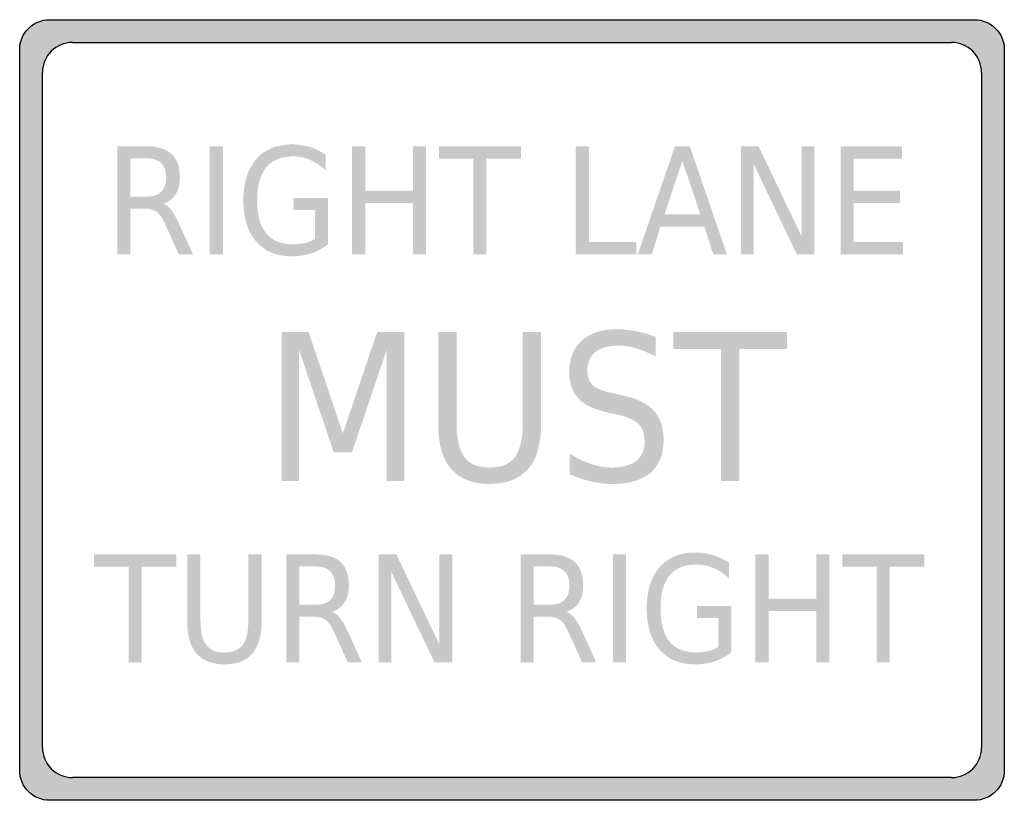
# Model space of a CAD drawing. Header units: inches. Extents: x -0.5 to 0.5, y -0.397 to 0.397.
import ezdxf

# ---------------------------------------------------------------- set-up
doc = ezdxf.new("R2010")
doc.units = ezdxf.units.IN
doc.header["$MEASUREMENT"] = 0

msp = doc.modelspace()

# ---------------------------------------------------------------- hatches: boundary and pattern name
h = msp.add_hatch(color=7)
edge = h.paths.add_edge_path()
edge.add_line((-0.46968, 0.3965), (0.46968, 0.3965))
edge.add_spline(control_points=[(0.46968, 0.3965), (0.48642, 0.3965), (0.5, 0.38293), (0.5, 0.36618)], knot_values=[0, 0, 0, 0, 1, 1, 1, 1], degree=3, periodic=0)
edge.add_line((0.5, 0.36618), (0.5, -0.36618))
edge.add_spline(control_points=[(0.5, -0.36618), (0.5, -0.38293), (0.48642, -0.3965), (0.46968, -0.3965)], knot_values=[0, 0, 0, 0, 1, 1, 1, 1], degree=3, periodic=0)
edge.add_line((0.46968, -0.3965), (-0.46968, -0.3965))
edge.add_spline(control_points=[(-0.46968, -0.3965), (-0.48642, -0.3965), (-0.5, -0.38293), (-0.5, -0.36618)], knot_values=[0, 0, 0, 0, 1, 1, 1, 1], degree=3, periodic=0)
edge.add_line((-0.5, -0.36618), (-0.5, 0.36618))
edge.add_spline(control_points=[(-0.5, 0.36618), (-0.5, 0.38293), (-0.48642, 0.3965), (-0.46968, 0.3965)], knot_values=[0, 0, 0, 0, 1, 1, 1, 1], degree=3, periodic=0)
h.paths.add_polyline_path([(-0.4465, 0.37333), (0.4465, 0.37333), (0.4505, 0.373), (0.45433, 0.37233), (0.45817, 0.371), (0.46167, 0.36933), (0.465, 0.367), (0.468, 0.3645), (0.4705, 0.3615), (0.47283, 0.35817), (0.4745, 0.35467), (0.47583, 0.35083), (0.4765, 0.347), (0.47683, 0.343), (0.47683, -0.343), (0.4765, -0.34717), (0.47567, -0.351), (0.4745, -0.35483), (0.47267, -0.35833), (0.4705, -0.3615), (0.468, -0.3645), (0.465, -0.367), (0.46183, -0.36917), (0.45833, -0.371), (0.4545, -0.37217), (0.45067, -0.373), (0.4465, -0.37333), (-0.4465, -0.37333), (-0.4505, -0.373), (-0.45433, -0.37233), (-0.45817, -0.371), (-0.46167, -0.36933), (-0.465, -0.367), (-0.468, -0.3645), (-0.4705, -0.3615), (-0.47283, -0.35817), (-0.4745, -0.35467), (-0.47583, -0.35083), (-0.4765, -0.347), (-0.47683, -0.343), (-0.47683, 0.343), (-0.4765, 0.34717), (-0.47567, 0.351), (-0.4745, 0.35483), (-0.47267, 0.35833), (-0.4705, 0.3615), (-0.468, 0.3645), (-0.465, 0.367), (-0.46183, 0.36917), (-0.45833, 0.371), (-0.4545, 0.37217), (-0.45067, 0.373), (-0.4465, 0.37333)], flags=0)
h = msp.add_hatch(color=7)
edge = h.paths.add_edge_path()
edge.add_spline(control_points=[(-0.35422, 0.20963), (-0.35133, 0.20855), (-0.34855, 0.20625), (-0.34586, 0.20273), (-0.34316, 0.19921), (-0.34045, 0.19437), (-0.33771, 0.1882)], knot_values=[0, 0, 0, 0, 1, 1, 1, 2, 2, 2, 2], degree=3, periodic=0)
edge.add_line((-0.33771, 0.1882), (-0.32413, 0.15826))
edge.add_line((-0.32413, 0.15826), (-0.33852, 0.15826))
edge.add_line((-0.33852, 0.15826), (-0.35114, 0.18637))
edge.add_spline(control_points=[(-0.35114, 0.18637), (-0.35437, 0.19371), (-0.35751, 0.19857), (-0.36057, 0.20097), (-0.36363, 0.20337), (-0.3678, 0.20457), (-0.37308, 0.20457)], knot_values=[0, 0, 0, 0, 1, 1, 1, 2, 2, 2, 2], degree=3, periodic=0)
edge.add_line((-0.37308, 0.20457), (-0.38761, 0.20457))
edge.add_line((-0.38761, 0.20457), (-0.38761, 0.15826))
edge.add_line((-0.38761, 0.15826), (-0.40096, 0.15826))
edge.add_line((-0.40096, 0.15826), (-0.40096, 0.26782))
edge.add_line((-0.40096, 0.26782), (-0.37088, 0.26782))
edge.add_spline(control_points=[(-0.37088, 0.26782), (-0.35958, 0.26782), (-0.35116, 0.2652), (-0.34564, 0.25997), (-0.34011, 0.25473), (-0.33734, 0.24683), (-0.33734, 0.23627), (-0.33734, 0.22937), (-0.33877, 0.22365), (-0.34164, 0.2191), (-0.3445, 0.21455), (-0.34869, 0.21139), (-0.35422, 0.20963)], knot_values=[0, 0, 0, 0, 1, 1, 1, 2, 2, 2, 3, 3, 3, 4, 4, 4, 4], degree=3, periodic=0)
edge = h.paths.add_edge_path(flags=0)
edge.add_line((-0.38761, 0.25564), (-0.38761, 0.21675))
edge.add_line((-0.38761, 0.21675), (-0.37088, 0.21675))
edge.add_spline(control_points=[(-0.37088, 0.21675), (-0.36442, 0.21675), (-0.35955, 0.2184), (-0.35628, 0.2217), (-0.353, 0.225), (-0.35136, 0.22986), (-0.35136, 0.23627), (-0.35136, 0.24268), (-0.353, 0.24751), (-0.35628, 0.25076), (-0.35955, 0.25401), (-0.36442, 0.25564), (-0.37088, 0.25564)], knot_values=[0, 0, 0, 0, 1, 1, 1, 2, 2, 2, 3, 3, 3, 4, 4, 4, 4], degree=3, periodic=0)
edge.add_line((-0.37088, 0.25564), (-0.38761, 0.25564))
for points in [[(-0.30704, 0.26782), (-0.29368, 0.26782), (-0.29368, 0.15826), (-0.30704, 0.15826), (-0.30704, 0.26782)], [(-0.16241, 0.26782), (-0.14905, 0.26782), (-0.14905, 0.22291), (-0.10062, 0.22291), (-0.10062, 0.26782), (-0.08726, 0.26782), (-0.08726, 0.15826), (-0.10062, 0.15826), (-0.10062, 0.21044), (-0.14905, 0.21044), (-0.14905, 0.15826), (-0.16241, 0.15826), (-0.16241, 0.26782)], [(-0.07428, 0.26782), (0.00908, 0.26782), (0.00908, 0.25535), (-0.02592, 0.25535), (-0.02592, 0.15826), (-0.03927, 0.15826), (-0.03927, 0.25535), (-0.07428, 0.25535), (-0.07428, 0.26782)], [(0.06478, 0.26782), (0.07813, 0.26782), (0.07813, 0.17074), (0.12612, 0.17074), (0.12612, 0.15826), (0.06478, 0.15826), (0.06478, 0.26782)], [(0.23252, 0.26782), (0.2505, 0.26782), (0.29424, 0.17617), (0.29424, 0.26782), (0.30715, 0.26782), (0.30715, 0.15826), (0.28917, 0.15826), (0.24544, 0.24992), (0.24544, 0.15826), (0.23252, 0.15826), (0.23252, 0.26782)], [(0.33364, 0.26782), (0.39594, 0.26782), (0.39594, 0.25535), (0.347, 0.25535), (0.347, 0.22291), (0.39396, 0.22291), (0.39396, 0.21044), (0.347, 0.21044), (0.347, 0.17074), (0.39719, 0.17074), (0.39719, 0.15826), (0.33364, 0.15826), (0.33364, 0.26782)], [(-0.23409, 0.07931), (-0.20659, 0.07931), (-0.17179, -0.02377), (-0.13689, 0.07931), (-0.1094, 0.07931), (-0.1094, -0.07217), (-0.12735, -0.07217), (-0.12735, 0.06084), (-0.16256, -0.04305), (-0.18102, -0.04305), (-0.21623, 0.06084), (-0.21623, -0.07217), (-0.23409, -0.07217), (-0.23409, 0.07931)], [(0.16402, 0.07931), (0.27928, 0.07931), (0.27928, 0.06206), (0.23088, 0.06206), (0.23088, -0.07217), (0.21242, -0.07217), (0.21242, 0.06206), (0.16402, 0.06206), (0.16402, 0.07931)], [(-0.42442, -0.14675), (-0.34106, -0.14675), (-0.34106, -0.15922), (-0.37606, -0.15922), (-0.37606, -0.2563), (-0.38942, -0.2563), (-0.38942, -0.15922), (-0.42442, -0.15922), (-0.42442, -0.14675)], [(-0.13537, -0.14675), (-0.1174, -0.14675), (-0.07366, -0.2384), (-0.07366, -0.14675), (-0.06075, -0.14675), (-0.06075, -0.2563), (-0.07872, -0.2563), (-0.12246, -0.16465), (-0.12246, -0.2563), (-0.13537, -0.2563), (-0.13537, -0.14675)], [(0.1026, -0.14675), (0.11595, -0.14675), (0.11595, -0.2563), (0.1026, -0.2563), (0.1026, -0.14675)], [(0.24723, -0.14675), (0.26058, -0.14675), (0.26058, -0.19166), (0.30901, -0.19166), (0.30901, -0.14675), (0.32237, -0.14675), (0.32237, -0.2563), (0.30901, -0.2563), (0.30901, -0.20413), (0.26058, -0.20413), (0.26058, -0.2563), (0.24723, -0.2563), (0.24723, -0.14675)], [(0.33536, -0.14675), (0.41872, -0.14675), (0.41872, -0.15922), (0.38371, -0.15922), (0.38371, -0.2563), (0.37036, -0.2563), (0.37036, -0.15922), (0.33536, -0.15922), (0.33536, -0.14675)]]:
    msp.add_hatch(color=7).paths.add_polyline_path(points)
h = msp.add_hatch(color=7)
edge = h.paths.add_edge_path()
edge.add_line((-0.19998, 0.17389), (-0.19998, 0.20332))
edge.add_line((-0.19998, 0.20332), (-0.22177, 0.20332))
edge.add_line((-0.22177, 0.20332), (-0.22177, 0.2155))
edge.add_line((-0.22177, 0.2155), (-0.18677, 0.2155))
edge.add_line((-0.18677, 0.2155), (-0.18677, 0.16846))
edge.add_spline(control_points=[(-0.18677, 0.16846), (-0.1919, 0.1644), (-0.19758, 0.16133), (-0.20379, 0.15925), (-0.21, 0.15718), (-0.21663, 0.15614), (-0.22368, 0.15614), (-0.23909, 0.15614), (-0.25113, 0.16114), (-0.25982, 0.17114), (-0.2685, 0.18115), (-0.27284, 0.19508), (-0.27284, 0.21293), (-0.27284, 0.23084), (-0.2685, 0.24479), (-0.25982, 0.2548), (-0.25113, 0.2648), (-0.23909, 0.2698), (-0.22368, 0.2698), (-0.21727, 0.2698), (-0.21117, 0.26892), (-0.20537, 0.26716), (-0.19957, 0.2654), (-0.19423, 0.26281), (-0.18934, 0.25938)], knot_values=[0, 0, 0, 0, 1, 1, 1, 2, 2, 2, 3, 3, 3, 4, 4, 4, 5, 5, 5, 6, 6, 6, 7, 7, 7, 8, 8, 8, 8], degree=3, periodic=0)
edge.add_line((-0.18934, 0.25938), (-0.18934, 0.2436))
edge.add_spline(control_points=[(-0.18934, 0.2436), (-0.19428, 0.24825), (-0.19952, 0.25175), (-0.20508, 0.2541), (-0.21063, 0.25645), (-0.21646, 0.25762), (-0.22258, 0.25762), (-0.23461, 0.25762), (-0.24366, 0.25388), (-0.24973, 0.24639), (-0.25579, 0.23891), (-0.25883, 0.22775), (-0.25883, 0.21293), (-0.25883, 0.19816), (-0.25579, 0.18703), (-0.24973, 0.17954), (-0.24366, 0.17206), (-0.23461, 0.16832), (-0.22258, 0.16832), (-0.21783, 0.16832), (-0.21361, 0.16877), (-0.20992, 0.16967), (-0.20623, 0.17058), (-0.20291, 0.17199), (-0.19998, 0.17389)], knot_values=[0, 0, 0, 0, 1, 1, 1, 2, 2, 2, 3, 3, 3, 4, 4, 4, 5, 5, 5, 6, 6, 6, 7, 7, 7, 8, 8, 8, 8], degree=3, periodic=0)
h = msp.add_hatch(color=7)
h.paths.add_polyline_path([(0.16546, 0.26782), (0.18065, 0.26782), (0.21822, 0.15826), (0.20435, 0.15826), (0.19532, 0.18637), (0.15085, 0.18637), (0.1419, 0.15826), (0.12781, 0.15826), (0.16546, 0.26782)])
h.paths.add_polyline_path([(0.17301, 0.25322), (0.15489, 0.1987), (0.19121, 0.1987), (0.17301, 0.25322)], flags=0)
h = msp.add_hatch(color=7)
edge = h.paths.add_edge_path()
edge.add_line((0.14576, 0.07434), (0.14576, 0.05435))
edge.add_spline(control_points=[(0.14576, 0.05435), (0.1388, 0.05807), (0.1322, 0.06084), (0.12598, 0.06267), (0.11976, 0.06449), (0.11377, 0.06541), (0.10802, 0.06541), (0.09794, 0.06541), (0.09018, 0.06324), (0.08474, 0.05891), (0.07929, 0.05459), (0.07657, 0.04843), (0.07657, 0.04045), (0.07657, 0.03375), (0.07838, 0.0287), (0.082, 0.02528), (0.08562, 0.02187), (0.0925, 0.01911), (0.10264, 0.01701)], knot_values=[0, 0, 0, 0, 1, 1, 1, 2, 2, 2, 3, 3, 3, 4, 4, 4, 5, 5, 5, 6, 6, 6, 6], degree=3, periodic=0)
edge.add_line((0.10264, 0.01701), (0.1137, 0.01448))
edge.add_spline(control_points=[(0.1137, 0.01448), (0.1275, 0.01157), (0.13766, 0.00644), (0.14419, -0.00089), (0.15072, -0.00823), (0.15398, -0.01806), (0.15398, -0.03037), (0.15398, -0.04504), (0.14957, -0.05617), (0.14074, -0.06375), (0.13191, -0.07132), (0.11894, -0.07511), (0.10183, -0.07511), (0.09534, -0.07511), (0.08846, -0.0743), (0.08119, -0.07267), (0.07392, -0.07105), (0.06639, -0.06865), (0.05861, -0.06547)], knot_values=[0, 0, 0, 0, 1, 1, 1, 2, 2, 2, 3, 3, 3, 4, 4, 4, 5, 5, 5, 6, 6, 6, 6], degree=3, periodic=0)
edge.add_line((0.05861, -0.06547), (0.05861, -0.04437))
edge.add_spline(control_points=[(0.05861, -0.04437), (0.06612, -0.04903), (0.07346, -0.05255), (0.08063, -0.05492), (0.0878, -0.05729), (0.09487, -0.05847), (0.10183, -0.05847), (0.11232, -0.05847), (0.12043, -0.05617), (0.12618, -0.05157), (0.13193, -0.04697), (0.13481, -0.04041), (0.13481, -0.03189), (0.13481, -0.02445), (0.13274, -0.01863), (0.12862, -0.01444), (0.12449, -0.01024), (0.11773, -0.0071), (0.10833, -0.005)], knot_values=[0, 0, 0, 0, 1, 1, 1, 2, 2, 2, 3, 3, 3, 4, 4, 4, 5, 5, 5, 6, 6, 6, 6], degree=3, periodic=0)
edge.add_line((0.10833, -0.005), (0.09717, -0.00257))
edge.add_spline(control_points=[(0.09717, -0.00257), (0.08337, 0.00048), (0.07341, 0.00524), (0.06729, 0.01174), (0.06117, 0.01823), (0.05811, 0.02726), (0.05811, 0.03883), (0.05811, 0.05222), (0.06235, 0.06277), (0.07084, 0.07048), (0.07933, 0.07819), (0.09101, 0.08205), (0.10589, 0.08205), (0.11232, 0.08205), (0.11884, 0.0814), (0.12547, 0.08012), (0.1321, 0.07883), (0.13886, 0.07691), (0.14576, 0.07434)], knot_values=[0, 0, 0, 0, 1, 1, 1, 2, 2, 2, 3, 3, 3, 4, 4, 4, 5, 5, 5, 6, 6, 6, 6], degree=3, periodic=0)
h = msp.add_hatch(color=7)
edge = h.paths.add_edge_path()
edge.add_line((-0.0749, 0.07931), (-0.05634, 0.07931))
edge.add_line((-0.05634, 0.07931), (-0.05634, -0.01271))
edge.add_spline(control_points=[(-0.05634, -0.01271), (-0.05634, -0.02895), (-0.05368, -0.04063), (-0.04837, -0.04777), (-0.04306, -0.0549), (-0.03449, -0.05847), (-0.02265, -0.05847), (-0.01082, -0.05847), (-0.00226, -0.0549), (0.00301, -0.04777), (0.00829, -0.04063), (0.01093, -0.02895), (0.01093, -0.01271)], knot_values=[0, 0, 0, 0, 1, 1, 1, 2, 2, 2, 3, 3, 3, 4, 4, 4, 4], degree=3, periodic=0)
edge.add_line((0.01093, -0.01271), (0.01093, 0.07931))
edge.add_line((0.01093, 0.07931), (0.02949, 0.07931))
edge.add_line((0.02949, 0.07931), (0.02949, -0.01525))
edge.add_spline(control_points=[(0.02949, -0.01525), (0.02949, -0.035), (0.0251, -0.04991), (0.01631, -0.05999), (0.00751, -0.07007), (-0.00547, -0.07511), (-0.02265, -0.07511), (-0.0399, -0.07511), (-0.05292, -0.07007), (-0.06171, -0.05999), (-0.07051, -0.04991), (-0.0749, -0.035), (-0.0749, -0.01525)], knot_values=[0, 0, 0, 0, 1, 1, 1, 2, 2, 2, 3, 3, 3, 4, 4, 4, 4], degree=3, periodic=0)
edge.add_line((-0.0749, -0.01525), (-0.0749, 0.07931))
h = msp.add_hatch(color=7)
edge = h.paths.add_edge_path()
edge.add_line((-0.32983, -0.14675), (-0.3164, -0.14675))
edge.add_line((-0.3164, -0.14675), (-0.3164, -0.2133))
edge.add_spline(control_points=[(-0.3164, -0.2133), (-0.3164, -0.22504), (-0.31448, -0.2335), (-0.31064, -0.23866), (-0.3068, -0.24382), (-0.3006, -0.2464), (-0.29204, -0.2464), (-0.28348, -0.2464), (-0.27729, -0.24382), (-0.27347, -0.23866), (-0.26966, -0.2335), (-0.26775, -0.22504), (-0.26775, -0.2133)], knot_values=[0, 0, 0, 0, 1, 1, 1, 2, 2, 2, 3, 3, 3, 4, 4, 4, 4], degree=3, periodic=0)
edge.add_line((-0.26775, -0.2133), (-0.26775, -0.14675))
edge.add_line((-0.26775, -0.14675), (-0.25432, -0.14675))
edge.add_line((-0.25432, -0.14675), (-0.25432, -0.21514))
edge.add_spline(control_points=[(-0.25432, -0.21514), (-0.25432, -0.22942), (-0.2575, -0.24021), (-0.26386, -0.2475), (-0.27022, -0.25479), (-0.27961, -0.25843), (-0.29204, -0.25843), (-0.30451, -0.25843), (-0.31393, -0.25479), (-0.32029, -0.2475), (-0.32665, -0.24021), (-0.32983, -0.22942), (-0.32983, -0.21514)], knot_values=[0, 0, 0, 0, 1, 1, 1, 2, 2, 2, 3, 3, 3, 4, 4, 4, 4], degree=3, periodic=0)
edge.add_line((-0.32983, -0.21514), (-0.32983, -0.14675))
h = msp.add_hatch(color=7)
edge = h.paths.add_edge_path()
edge.add_spline(control_points=[(-0.18256, -0.20494), (-0.17967, -0.20601), (-0.17688, -0.20831), (-0.17419, -0.21184), (-0.1715, -0.21536), (-0.16879, -0.2202), (-0.16605, -0.22637)], knot_values=[0, 0, 0, 0, 1, 1, 1, 2, 2, 2, 2], degree=3, periodic=0)
edge.add_line((-0.16605, -0.22637), (-0.15247, -0.2563))
edge.add_line((-0.15247, -0.2563), (-0.16685, -0.2563))
edge.add_line((-0.16685, -0.2563), (-0.17948, -0.2282))
edge.add_spline(control_points=[(-0.17948, -0.2282), (-0.1827, -0.22086), (-0.18585, -0.21599), (-0.1889, -0.2136), (-0.19196, -0.2112), (-0.19613, -0.21), (-0.20142, -0.21)], knot_values=[0, 0, 0, 0, 1, 1, 1, 2, 2, 2, 2], degree=3, periodic=0)
edge.add_line((-0.20142, -0.21), (-0.21595, -0.21))
edge.add_line((-0.21595, -0.21), (-0.21595, -0.2563))
edge.add_line((-0.21595, -0.2563), (-0.2293, -0.2563))
edge.add_line((-0.2293, -0.2563), (-0.2293, -0.14675))
edge.add_line((-0.2293, -0.14675), (-0.19921, -0.14675))
edge.add_spline(control_points=[(-0.19921, -0.14675), (-0.18791, -0.14675), (-0.1795, -0.14937), (-0.17397, -0.1546), (-0.16844, -0.15983), (-0.16568, -0.16773), (-0.16568, -0.1783), (-0.16568, -0.1852), (-0.16711, -0.19092), (-0.16997, -0.19547), (-0.17283, -0.20002), (-0.17703, -0.20318), (-0.18256, -0.20494)], knot_values=[0, 0, 0, 0, 1, 1, 1, 2, 2, 2, 3, 3, 3, 4, 4, 4, 4], degree=3, periodic=0)
edge = h.paths.add_edge_path(flags=0)
edge.add_line((-0.21595, -0.15893), (-0.21595, -0.19782))
edge.add_line((-0.21595, -0.19782), (-0.19921, -0.19782))
edge.add_spline(control_points=[(-0.19921, -0.19782), (-0.19276, -0.19782), (-0.18789, -0.19617), (-0.18461, -0.19287), (-0.18133, -0.18957), (-0.1797, -0.18471), (-0.1797, -0.1783), (-0.1797, -0.17189), (-0.18133, -0.16706), (-0.18461, -0.16381), (-0.18789, -0.16056), (-0.19276, -0.15893), (-0.19921, -0.15893)], knot_values=[0, 0, 0, 0, 1, 1, 1, 2, 2, 2, 3, 3, 3, 4, 4, 4, 4], degree=3, periodic=0)
edge.add_line((-0.19921, -0.15893), (-0.21595, -0.15893))
h = msp.add_hatch(color=7)
edge = h.paths.add_edge_path()
edge.add_spline(control_points=[(0.05541, -0.20494), (0.0583, -0.20601), (0.06109, -0.20831), (0.06378, -0.21184), (0.06647, -0.21536), (0.06918, -0.2202), (0.07192, -0.22637)], knot_values=[0, 0, 0, 0, 1, 1, 1, 2, 2, 2, 2], degree=3, periodic=0)
edge.add_line((0.07192, -0.22637), (0.0855, -0.2563))
edge.add_line((0.0855, -0.2563), (0.07112, -0.2563))
edge.add_line((0.07112, -0.2563), (0.0585, -0.2282))
edge.add_spline(control_points=[(0.0585, -0.2282), (0.05527, -0.22086), (0.05212, -0.21599), (0.04907, -0.2136), (0.04601, -0.2112), (0.04184, -0.21), (0.03655, -0.21)], knot_values=[0, 0, 0, 0, 1, 1, 1, 2, 2, 2, 2], degree=3, periodic=0)
edge.add_line((0.03655, -0.21), (0.02203, -0.21))
edge.add_line((0.02203, -0.21), (0.02203, -0.2563))
edge.add_line((0.02203, -0.2563), (0.00867, -0.2563))
edge.add_line((0.00867, -0.2563), (0.00867, -0.14675))
edge.add_line((0.00867, -0.14675), (0.03876, -0.14675))
edge.add_spline(control_points=[(0.03876, -0.14675), (0.05006, -0.14675), (0.05847, -0.14937), (0.064, -0.1546), (0.06953, -0.15983), (0.07229, -0.16773), (0.07229, -0.1783), (0.07229, -0.1852), (0.07086, -0.19092), (0.068, -0.19547), (0.06514, -0.20002), (0.06094, -0.20318), (0.05541, -0.20494)], knot_values=[0, 0, 0, 0, 1, 1, 1, 2, 2, 2, 3, 3, 3, 4, 4, 4, 4], degree=3, periodic=0)
edge = h.paths.add_edge_path(flags=0)
edge.add_line((0.02203, -0.15893), (0.02203, -0.19782))
edge.add_line((0.02203, -0.19782), (0.03876, -0.19782))
edge.add_spline(control_points=[(0.03876, -0.19782), (0.04521, -0.19782), (0.05008, -0.19617), (0.05336, -0.19287), (0.05664, -0.18957), (0.05828, -0.18471), (0.05828, -0.1783), (0.05828, -0.17189), (0.05664, -0.16706), (0.05336, -0.16381), (0.05008, -0.16056), (0.04521, -0.15893), (0.03876, -0.15893)], knot_values=[0, 0, 0, 0, 1, 1, 1, 2, 2, 2, 3, 3, 3, 4, 4, 4, 4], degree=3, periodic=0)
edge.add_line((0.03876, -0.15893), (0.02203, -0.15893))
h = msp.add_hatch(color=7)
edge = h.paths.add_edge_path()
edge.add_line((0.20966, -0.24067), (0.20966, -0.21125))
edge.add_line((0.20966, -0.21125), (0.18786, -0.21125))
edge.add_line((0.18786, -0.21125), (0.18786, -0.19907))
edge.add_line((0.18786, -0.19907), (0.22287, -0.19907))
edge.add_line((0.22287, -0.19907), (0.22287, -0.2461))
edge.add_spline(control_points=[(0.22287, -0.2461), (0.21773, -0.25016), (0.21206, -0.25323), (0.20584, -0.25531), (0.19963, -0.25739), (0.193, -0.25843), (0.18596, -0.25843), (0.17055, -0.25843), (0.1585, -0.25343), (0.14982, -0.24343), (0.14113, -0.23342), (0.13679, -0.21949), (0.13679, -0.20164), (0.13679, -0.18373), (0.14113, -0.16978), (0.14982, -0.15977), (0.1585, -0.14977), (0.17055, -0.14477), (0.18596, -0.14477), (0.19236, -0.14477), (0.19847, -0.14565), (0.20426, -0.14741), (0.21006, -0.14917), (0.21541, -0.15176), (0.2203, -0.15519)], knot_values=[0, 0, 0, 0, 1, 1, 1, 2, 2, 2, 3, 3, 3, 4, 4, 4, 5, 5, 5, 6, 6, 6, 7, 7, 7, 8, 8, 8, 8], degree=3, periodic=0)
edge.add_line((0.2203, -0.15519), (0.2203, -0.17096))
edge.add_spline(control_points=[(0.2203, -0.17096), (0.21536, -0.16632), (0.21011, -0.16282), (0.20456, -0.16047), (0.19901, -0.15812), (0.19317, -0.15695), (0.18706, -0.15695), (0.17502, -0.15695), (0.16597, -0.16069), (0.15991, -0.16817), (0.15384, -0.17566), (0.15081, -0.18681), (0.15081, -0.20164), (0.15081, -0.21641), (0.15384, -0.22754), (0.15991, -0.23502), (0.16597, -0.24251), (0.17502, -0.24625), (0.18706, -0.24625), (0.1918, -0.24625), (0.19602, -0.2458), (0.19971, -0.24489), (0.20341, -0.24399), (0.20672, -0.24258), (0.20966, -0.24067)], knot_values=[0, 0, 0, 0, 1, 1, 1, 2, 2, 2, 3, 3, 3, 4, 4, 4, 5, 5, 5, 6, 6, 6, 7, 7, 7, 8, 8, 8, 8], degree=3, periodic=0)

# ---------------------------------------------------------------- linework, layer by layer
at = {"color": 7}
for p, q in [((-0.4465, 0.37333), (0.4465, 0.37333)), ((-0.47683, -0.34301), (-0.47683, 0.34301)), ((0.47683, 0.34301), (0.47683, -0.34301)), ((0.4465, -0.37333), (-0.4465, -0.37333))]:
    msp.add_line(p, q, dxfattribs=at)
for points in [[(-0.46968, 0.3965), (0.46968, 0.3965)], [(-0.5, -0.36618), (-0.5, 0.36618)], [(0.5, 0.36618), (0.5, -0.36618)], [(0.46968, -0.3965), (-0.46968, -0.3965)]]:
    msp.add_lwpolyline(points, dxfattribs=at)
for points in [[(-0.5, 0.36618), (-0.5, 0.38293), (-0.48642, 0.3965), (-0.46968, 0.3965)], [(0.46968, 0.3965), (0.48642, 0.3965), (0.5, 0.38293), (0.5, 0.36618)], [(-0.4465, 0.37333), (-0.46325, 0.37333), (-0.47683, 0.35975), (-0.47683, 0.34301)], [(0.4465, -0.37333), (0.46325, -0.37333), (0.47683, -0.35975), (0.47683, -0.34301)], [(-0.46968, -0.3965), (-0.48642, -0.3965), (-0.5, -0.38293), (-0.5, -0.36618)], [(0.5, -0.36618), (0.5, -0.38293), (0.48642, -0.3965), (0.46968, -0.3965)]]:
    msp.add_open_spline(points, degree=3, dxfattribs=at)
for points in [[(0.47683, 0.34301), (0.47683, 0.35105), (0.47363, 0.35876), (0.46795, 0.36445), (0.46226, 0.37014), (0.45455, 0.37333), (0.4465, 0.37333)], [(-0.47683, -0.34301), (-0.47683, -0.35105), (-0.47363, -0.35876), (-0.46795, -0.36445), (-0.46226, -0.37014), (-0.45455, -0.37333), (-0.4465, -0.37333)]]:
    msp.add_open_spline(points, degree=3, knots=[0, 0, 0, 0, 1, 1, 1, 2, 2, 2, 2], dxfattribs=at)

doc.saveas('drawing.dxf')
